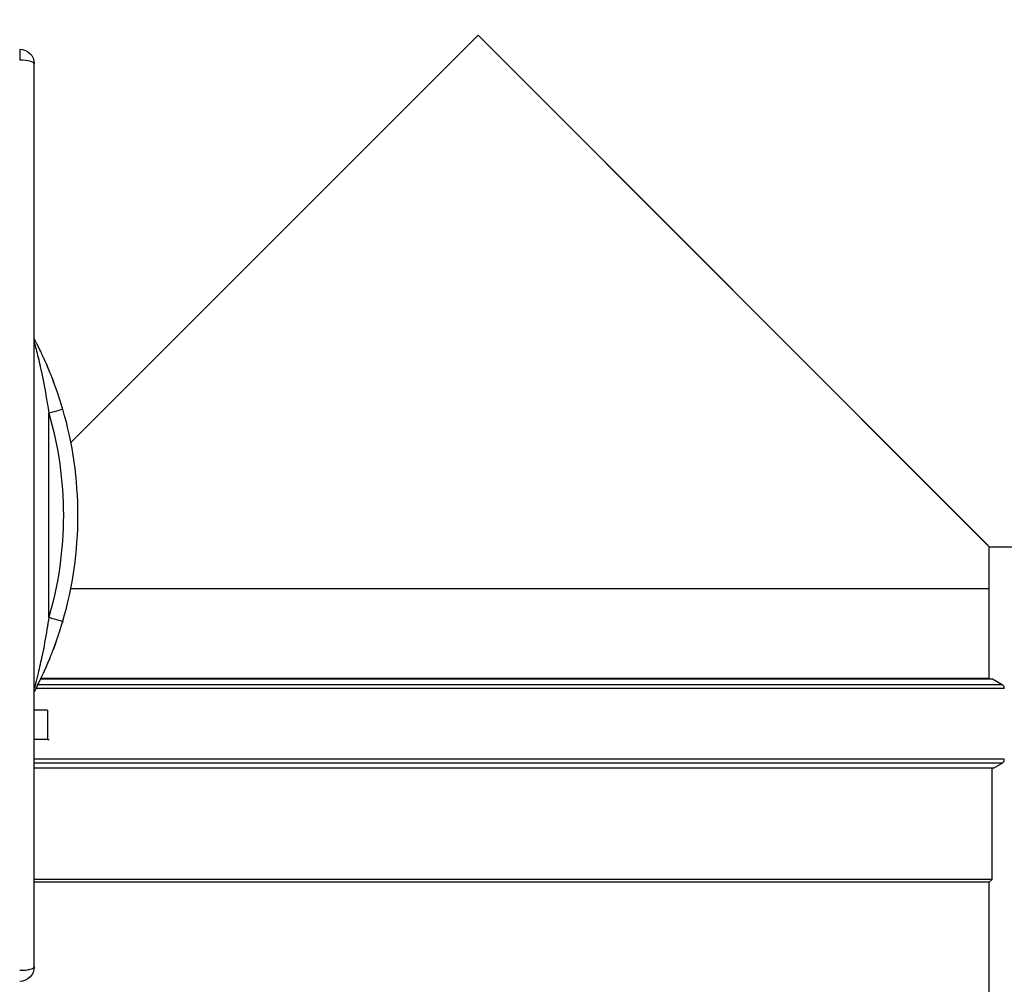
# Model space of a CAD drawing. Header units: millimetres. Extents: x 226 to 1023, y 71 to 732.
# Tile 68 of 110: x 419 to 453, y 629 to 662. Entities that reach past the tile are written whole.
import ezdxf

# ---------------------------------------------------------------- set-up
doc = ezdxf.new("R2010")
doc.units = ezdxf.units.MM
doc.layers.add('1', color=7, linetype='CONTINUOUS', true_color=0xffffff)
doc.layers.add('TOP', color=7, linetype='CONTINUOUS', true_color=0xffffff)
doc.styles.add('iso-1', font='isocp.shx')
doc.dimstyles.get("Standard").update_dxf_attribs({"dimtxt": 0.18, "dimasz": 0.18, "dimexe": 0.18, "dimexo": 0.0625, "dimgap": 0.09, "dimtad": 0, "dimtih": 1, "dimtoh": 1, "dimdec": 4, "dimzin": 0, "dimdsep": 46, "dimtxsty": 'Standard', "dimcen": 0.09, "dimadec": 0, "dimazin": 0, "dimtfac": 1, "dimtdec": 4, "dimtofl": 0, "dimtmove": 0, "dimatfit": 3, "dimfxl": 1, "dimtolj": 1, "dimtzin": 0, "dimarcsym": 0})

# ---------------------------------------------------------------- blocks, each defined once
blk = doc.blocks.new('DimnDraft3D5')
at = {"layer": 'TOP', "color": 2, "linetype": 'Continuous', "transparency": 16777216}
for p, q in [((241.659, 608.564), (241.659, 728.568)), ((474.11, 704.564), (474.11, 728.568)), ((241.659, 726.568), (474.11, 726.568))]:
    blk.add_line(p, q, dxfattribs=at)
for points in [[(241.659, 726.568), (245.159, 727.029), (245.159, 726.107), (241.659, 726.568)], [(474.11, 726.568), (470.61, 726.107), (470.61, 727.029), (474.11, 726.568)]]:
    blk.add_solid(points, dxfattribs=at)
at = {"layer": 'TOP', "color": 2, "linetype": 'Continuous', "transparency": 16777216, "insert": (354.321, 727.139), "char_height": 3.5, "attachment_point": 7, "line_spacing_factor": 0.963855, "style": 'iso-1'}
blk.add_mtext('\\W01.000;\\fisocp.shx,bigfont.shx;2325 ', dxfattribs=at)

msp = doc.modelspace()

# ---------------------------------------------------------------- linework, layer by layer
at = {"layer": '1', "color": 7, "linetype": 'Continuous'}
for p, q in [((420.767, 647.109), (434.752, 661.093)), ((420.767, 647.109), (434.752, 661.093)), ((452.262, 643.583), (434.752, 661.093)), ((434.752, 661.093), (452.312, 643.533)), ((419.51, 629.114), (419.51, 660.114)), ((452.312, 642.093), (452.312, 643.533)), ((452.312, 643.533), (467.257, 643.533)), ((452.312, 642.093), (420.763, 642.093)), ((452.312, 642.093), (420.763, 642.093)), ((452.312, 639.013), (452.312, 642.093)), ((452.427, 638.987), (419.729, 638.987)), ((452.752, 638.799), (452.427, 638.987)), ((419.51, 638.677), (419.51, 638.677)), ((419.969, 637.923), (419.51, 637.923)), ((419.969, 637.923), (419.969, 636.923)), ((419.969, 636.923), (419.51, 636.923)), ((419.969, 636.923), (420.018, 636.923)), ((452.452, 635.937), (452.752, 636.11)), ((452.452, 635.937), (419.51, 635.937)), ((452.407, 632.117), (452.407, 635.937)), ((452.407, 632.117), (419.509, 632.117)), ((452.312, 632.022), (452.407, 632.117)), ((452.312, 632.022), (419.509, 632.022)), ((452.312, 627.272), (452.312, 632.022))]:
    msp.add_line(p, q, dxfattribs=at)
at = {"layer": '1', "color": 252, "linetype": 'Continuous'}
for p, q in [((419.01, 660.614), (419.01, 660.234)), ((419.51, 650.551), (419.51, 650.551)), ((420.01, 641.114), (420.01, 648.114)), ((452.312, 639.013), (419.734, 639.013)), ((419.51, 638.677), (419.51, 638.678)), ((452.827, 638.67), (419.571, 638.67)), ((452.752, 638.799), (419.638, 638.799)), ((452.827, 636.24), (419.51, 636.24)), ((452.752, 636.11), (419.51, 636.11))]:
    msp.add_line(p, q, dxfattribs=at)
at = {"layer": '1', "color": 7, "linetype": 'Continuous', "extrusion": (0, 0, -1)}
for centre, radius, start, end in [((-419.01, 660.114), 0.5, 90, 180), ((-452.402, 639.013), 0.09, 343.057, 0), ((-419.01, 629.114), 0.5, 180, 270)]:
    msp.add_arc(centre, radius, start, end, dxfattribs=at)
at = {"layer": '1', "color": 252, "linetype": 'Continuous', "extrusion": (0, 0, -1)}
msp.add_arc((-408.01, 644.614), 12.5, 163.7398, 196.2602, dxfattribs=at)
at = {"layer": '1', "color": 7, "linetype": 'Continuous'}
for centre, radius, start, end in [((408.01, 644.614), 13, 343.7398, 16.2602), ((452.677, 638.67), 0.15, 0, 60), ((452.677, 636.24), 0.15, 300, 0)]:
    msp.add_arc(centre, radius, start, end, dxfattribs=at)
at = {"layer": '1', "color": 252, "linetype": 'Continuous'}
for centre, start_param, end_param in [((419.01, 660.114), 0, 1.570796), ((419.01, 629.114), 4.712389, 6.283185)]:
    msp.add_ellipse(centre, major_axis=(0.5, 0), ratio=0.24031, start_param=start_param, end_param=end_param, dxfattribs=at)
at = {"layer": '1', "color": 7, "linetype": 'Continuous'}
for points, knots in [([(419.532, 650.633), (419.532, 650.633), (419.53, 650.637), (419.525, 650.647), (419.517, 650.662), (419.512, 650.672), (419.51, 650.676)], [0, 0, 0, 0, 0.002356, 0.334128, 0.707461, 1, 1, 1, 1]), ([(419.532, 650.634), (419.531, 650.635), (419.529, 650.64), (419.524, 650.648), (419.518, 650.66), (419.513, 650.669), (419.511, 650.674), (419.51, 650.676)], [0, 0, 0, 0, 0.145249, 0.369465, 0.608741, 0.89989, 1, 1, 1, 1]), ([(419.608, 650.487), (419.606, 650.491), (419.571, 650.56), (419.539, 650.619), (419.51, 650.676)], [0, 0, 0, 0, 0.056384, 1, 1, 1, 1]), ([(419.736, 650.226), (419.735, 650.228), (419.733, 650.232), (419.729, 650.24), (419.724, 650.251), (419.717, 650.265), (419.709, 650.281), (419.7, 650.301), (419.689, 650.323), (419.676, 650.35), (419.662, 650.378), (419.648, 650.407), (419.635, 650.432), (419.624, 650.455), (419.615, 650.472), (419.611, 650.481), (419.61, 650.483)], [0, 0, 0, 0, 0.024046, 0.057771, 0.101702, 0.156056, 0.220929, 0.296363, 0.382367, 0.477659, 0.599017, 0.709133, 0.808138, 0.896161, 0.973327, 1, 1, 1, 1]), ([(419.845, 649.991), (419.836, 650.013), (419.799, 650.094), (419.761, 650.174), (419.733, 650.232)], [0, 0, 0, 0, 0.258341, 1, 1, 1, 1]), ([(420.053, 649.51), (420.052, 649.513), (420.049, 649.519), (420.045, 649.529), (420.038, 649.545), (420.03, 649.565), (420.019, 649.591), (420.006, 649.621), (419.992, 649.655), (419.977, 649.692), (419.962, 649.728), (419.944, 649.767), (419.926, 649.811), (419.906, 649.856), (419.89, 649.891), (419.879, 649.917), (419.871, 649.934), (419.864, 649.95), (419.859, 649.962), (419.854, 649.972), (419.85, 649.981), (419.848, 649.987), (419.846, 649.989)], [0, 0, 0, 0, 0.019098, 0.043026, 0.072033, 0.116999, 0.17074, 0.233345, 0.304862, 0.382056, 0.456234, 0.526933, 0.630018, 0.724744, 0.811138, 0.851219, 0.888855, 0.922323, 0.944711, 0.964957, 0.983286, 1, 1, 1, 1]), ([(420.027, 649.572), (420.027, 649.573), (420.021, 649.588), (420.014, 649.603), (420.009, 649.617)], [0, 0, 0, 0, 0.058958, 1, 1, 1, 1]), ([(420.19, 649.158), (420.171, 649.209), (420.125, 649.33), (420.077, 649.451), (420.048, 649.521)], [0, 0, 0, 0, 0.412272, 1, 1, 1, 1]), ([(420.487, 648.253), (420.485, 648.261), (420.481, 648.275), (420.475, 648.294), (420.47, 648.311), (420.466, 648.328), (420.46, 648.345), (420.453, 648.368), (420.445, 648.398), (420.433, 648.434), (420.421, 648.473), (420.409, 648.514), (420.395, 648.556), (420.381, 648.6), (420.367, 648.644), (420.353, 648.687), (420.336, 648.738), (420.317, 648.797), (420.295, 648.862), (420.273, 648.924), (420.253, 648.983), (420.232, 649.042), (420.21, 649.103), (420.187, 649.164), (420.172, 649.205), (420.165, 649.224)], [0, 0, 0, 0, 0.02271, 0.042429, 0.059151, 0.075245, 0.092929, 0.112203, 0.14571, 0.183159, 0.224557, 0.26486, 0.308319, 0.354374, 0.399797, 0.444069, 0.487185, 0.558007, 0.625456, 0.689528, 0.750224, 0.80964, 0.872793, 0.939921, 1, 1, 1, 1]), ([(420.286, 648.89), (420.284, 648.896), (420.279, 648.911), (420.271, 648.933), (420.263, 648.955), (420.258, 648.969), (420.256, 648.974)], [0, 0, 0, 0, 0.255744, 0.527239, 0.816684, 1, 1, 1, 1]), ([(420.43, 648.445), (420.429, 648.448), (420.426, 648.46), (420.419, 648.482), (420.409, 648.511), (420.4, 648.541), (420.391, 648.569), (420.384, 648.593), (420.378, 648.613), (420.373, 648.629), (420.369, 648.642), (420.366, 648.652), (420.364, 648.66), (420.362, 648.666), (420.361, 648.67), (420.36, 648.671)], [0, 0, 0, 0, 0.031564, 0.151133, 0.279107, 0.410368, 0.529198, 0.634883, 0.713336, 0.783539, 0.846157, 0.888711, 0.928058, 0.964876, 1, 1, 1, 1]), ([(420.483, 648.278), (420.482, 648.279), (420.481, 648.283), (420.48, 648.287), (420.479, 648.29), (420.478, 648.29)], [0, 0, 0, 0, 0.484772, 0.920536, 1, 1, 1, 1]), ([(420.359, 640.553), (420.36, 640.555), (420.361, 640.559), (420.363, 640.566), (420.366, 640.574), (420.369, 640.585), (420.373, 640.598), (420.378, 640.615), (420.384, 640.635), (420.391, 640.659), (420.4, 640.687), (420.409, 640.717), (420.419, 640.747), (420.428, 640.777), (420.437, 640.807), (420.446, 640.837), (420.454, 640.863), (420.46, 640.883), (420.465, 640.898), (420.468, 640.908), (420.471, 640.917), (420.474, 640.925), (420.476, 640.933), (420.479, 640.94), (420.481, 640.946), (420.482, 640.949), (420.483, 640.95)], [0, 0, 0, 0, 0.020182, 0.041375, 0.063979, 0.088322, 0.123918, 0.163534, 0.207507, 0.266368, 0.332169, 0.404529, 0.475008, 0.540859, 0.616671, 0.685268, 0.746663, 0.800867, 0.825277, 0.84806, 0.870048, 0.892226, 0.91556, 0.940888, 0.968871, 1, 1, 1, 1]), ([(420.48, 640.943), (420.48, 640.943), (420.483, 640.952), (420.486, 640.96), (420.488, 640.968)], [0, 0, 0, 0, 0.021387, 1, 1, 1, 1]), ([(420.008, 639.609), (420.011, 639.617), (420.017, 639.633), (420.027, 639.656), (420.036, 639.679), (420.045, 639.702), (420.055, 639.727), (420.066, 639.755), (420.079, 639.786), (420.092, 639.821), (420.108, 639.86), (420.124, 639.902), (420.141, 639.946), (420.16, 639.996), (420.18, 640.049), (420.201, 640.106), (420.22, 640.158), (420.235, 640.2), (420.247, 640.231), (420.255, 640.253), (420.262, 640.274), (420.268, 640.291), (420.274, 640.306), (420.279, 640.318), (420.282, 640.327), (420.284, 640.331), (420.284, 640.332)], [0, 0, 0, 0, 0.034453, 0.066048, 0.095206, 0.12575, 0.159661, 0.196959, 0.237667, 0.286405, 0.339313, 0.396414, 0.45737, 0.517346, 0.598224, 0.674014, 0.744694, 0.810246, 0.841094, 0.870655, 0.898022, 0.922013, 0.943212, 0.962492, 0.980995, 1, 1, 1, 1]), ([(420.251, 640.237), (420.244, 640.218), (420.214, 640.136), (420.184, 640.054), (420.16, 639.992)], [0, 0, 0, 0, 0.234479, 1, 1, 1, 1]), ([(420.162, 639.996), (420.163, 639.998), (420.165, 640.004), (420.169, 640.015), (420.175, 640.031), (420.182, 640.052), (420.192, 640.077), (420.202, 640.106), (420.214, 640.138), (420.225, 640.171), (420.235, 640.198), (420.241, 640.215), (420.243, 640.221)], [0, 0, 0, 0, 0.036459, 0.081608, 0.157013, 0.250016, 0.361031, 0.4903, 0.636268, 0.781983, 0.923076, 1, 1, 1, 1]), ([(419.51, 638.552), (419.576, 638.677), (419.671, 638.864), (419.844, 639.231), (419.926, 639.415), (420.005, 639.604)], [0, 0, 0, 0, 0.525441, 0.525441, 1, 1, 1, 1]), ([(419.918, 639.4), (419.921, 639.407), (419.929, 639.424), (419.949, 639.473), (419.98, 639.543), (420.017, 639.633), (420.042, 639.691), (420.053, 639.72)], [0, 0, 0, 0, 0.066532, 0.163588, 0.451356, 0.729986, 1, 1, 1, 1]), ([(419.848, 639.243), (419.851, 639.249), (419.857, 639.263), (419.867, 639.284), (419.878, 639.31), (419.889, 639.335), (419.897, 639.352), (419.9, 639.359)], [0, 0, 0, 0, 0.15318, 0.338801, 0.557502, 0.809707, 1, 1, 1, 1]), ([(419.609, 638.745), (419.611, 638.747), (419.615, 638.757), (419.624, 638.773), (419.635, 638.796), (419.648, 638.822), (419.657, 638.841), (419.662, 638.851), (419.663, 638.852)], [0, 0, 0, 0, 0.064906, 0.251861, 0.465028, 0.704709, 0.971216, 1, 1, 1, 1]), ([(419.684, 638.896), (419.686, 638.899), (419.691, 638.91), (419.7, 638.927), (419.709, 638.947), (419.717, 638.964), (419.724, 638.978), (419.73, 638.989), (419.734, 638.998), (419.736, 639.002), (419.736, 639.003)], [0, 0, 0, 0, 0.084836, 0.288565, 0.467717, 0.622317, 0.752458, 0.858359, 0.940496, 1, 1, 1, 1])]:
    msp.add_open_spline(points, degree=3, knots=knots, dxfattribs=at)
for points, degree in [([(419.51, 650.568), (419.51, 650.549)], 1), ([(420.137, 649.297), (420.153, 649.254), (420.17, 649.21), (420.186, 649.167)], 3), ([(420.49, 648.254), (420.47, 648.321), (420.45, 648.387), (420.43, 648.453)], 3), ([(420.49, 640.974), (420.486, 640.962), (420.482, 640.95), (420.479, 640.938)], 3), ([(420.483, 640.95), (420.485, 640.958), (420.487, 640.966), (420.49, 640.974)], 3), ([(420.282, 640.327), (420.308, 640.402), (420.334, 640.477), (420.359, 640.553)], 3), ([(419.51, 638.552), (419.512, 638.556), (419.513, 638.559)], 2)]:
    msp.add_open_spline(points, degree=degree, dxfattribs=at)
at = {"layer": '1', "color": 252, "linetype": 'Continuous'}
for points, knots in [([(419.51, 650.551), (419.51, 650.55), (419.523, 650.504), (419.56, 650.365), (419.583, 650.274), (419.655, 649.984), (419.707, 649.763), (419.852, 649.086), (419.94, 648.598), (420.01, 648.114)], [0, 0, 0, 0, 0.125, 0.125, 0.25, 0.25, 0.5, 0.5, 1, 1, 1, 1]), ([(419.733, 650.232), (419.724, 650.25), (419.708, 650.285), (419.691, 650.32), (419.683, 650.336)], [0, 0, 0, 0, 0.523054, 1, 1, 1, 1]), ([(420.048, 649.521), (420.042, 649.536), (420.002, 649.634), (419.935, 649.792), (419.872, 649.933), (419.845, 649.991)], [0, 0, 0, 0, 0.089145, 0.614869, 1, 1, 1, 1]), ([(420.49, 648.254), (420.49, 648.254), (420.438, 648.239), (420.26, 648.187), (420.135, 648.151), (420.01, 648.114)], [0, 0, 0, 0, 0.5, 0.5, 1, 1, 1, 1]), ([(420.01, 641.114), (419.99, 640.978), (419.969, 640.842), (419.896, 640.398), (419.839, 640.093), (419.734, 639.591), (419.688, 639.386), (419.611, 639.066), (419.58, 638.944), (419.532, 638.758), (419.514, 638.691), (419.51, 638.679)], [0, 0, 0, 0, 0.142859, 0.142859, 0.466749, 0.466749, 0.700877, 0.700877, 0.859971, 0.859971, 1, 1, 1, 1]), ([(420.01, 641.114), (420.135, 641.078), (420.26, 641.041), (420.438, 640.989), (420.49, 640.974), (420.49, 640.974)], [0, 0, 0, 0, 0.5, 0.5, 1, 1, 1, 1]), ([(420.047, 639.704), (420.041, 639.691), (420.035, 639.676), (420.029, 639.662), (420.029, 639.661)], [0, 0, 0, 0, 0.919627, 1, 1, 1, 1])]:
    msp.add_open_spline(points, degree=3, knots=knots, dxfattribs=at)
msp.add_open_spline([(419.661, 650.38), (419.643, 650.417), (419.625, 650.453), (419.608, 650.487)], degree=3, dxfattribs=at)

# ---------------------------------------------------------------- dimensions: what is measured, and where the dimension line sits
at = {"layer": 'TOP', "color": 2, "linetype": 'Continuous', "lineweight": -3}
dim = msp.add_linear_dim(base=(474.11, 726.568), p1=(241.659, 608.564), p2=(474.11, 704.564), text='\\C2;2325', dimstyle='Standard', override={"dimtxt": 3.5, "dimasz": 3.5, "dimexe": 2, "dimexo": 0, "dimgap": 1.75, "dimtad": 1, "dimtih": 0, "dimdec": 0, "dimzin": 8, "dimtxsty": 'iso-1', "dimsah": 1, "dimclrd": 2, "dimclre": 2, "dimclrt": 2, "dimtm": -0.003937, "dimtdec": 2, "dimtofl": 1, "dimtmove": 0}, dxfattribs=at)
dim.commit()
dim.dimension.update_dxf_attribs({"geometry": 'DimnDraft3D5', "text_midpoint": (357.884, 726.568), "dimtype": 160})

doc.saveas('drawing.dxf')
